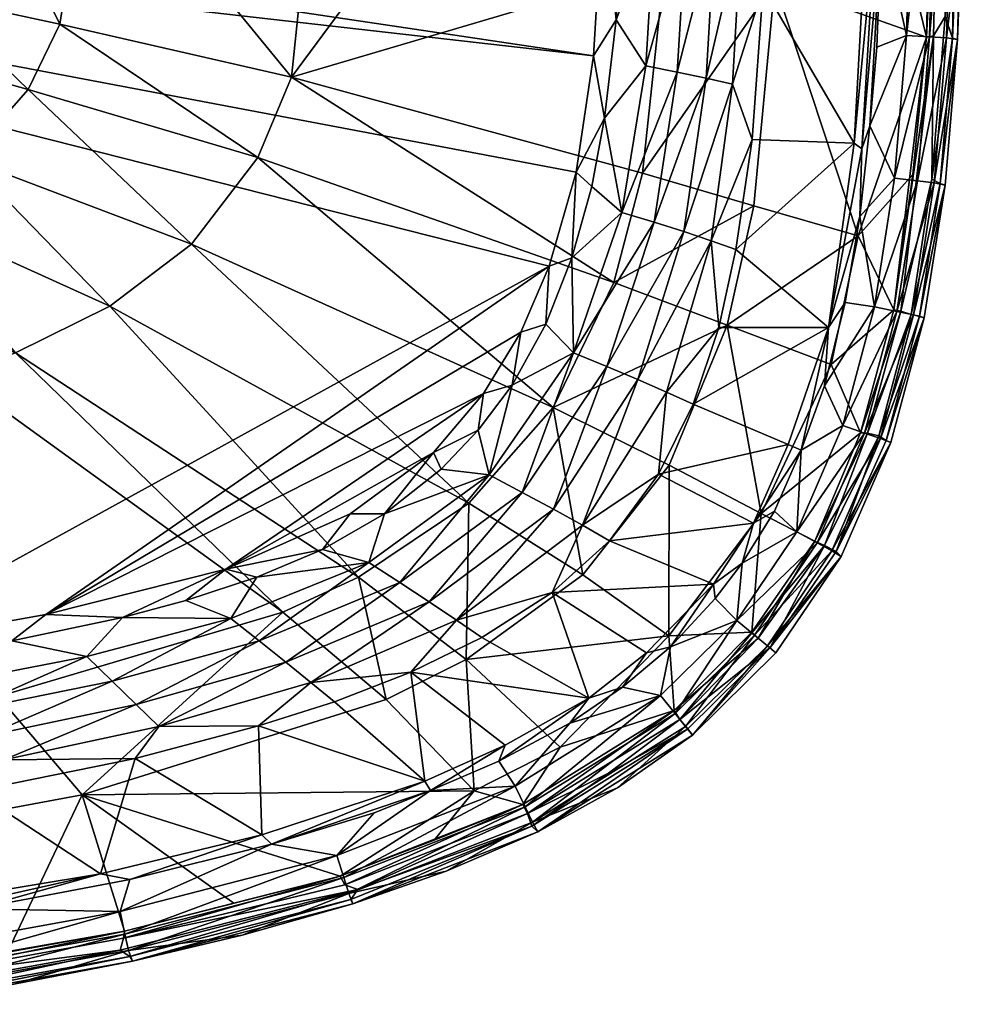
# Model space of a CAD drawing. Header units: inches. Extents: x -11.8 to 11.8, y -7.5 to 7.5.
# Tile 6 of 9: x 6.4 to 11.8, y -7.1 to -1.4. Entities that reach past the tile are written whole.
import ezdxf

# ---------------------------------------------------------------- set-up
doc = ezdxf.new("R2010")
doc.units = ezdxf.units.IN
doc.layers.get('0').update_dxf_attribs({"true_color": 0xc2ced6})

msp = doc.modelspace()

# ---------------------------------------------------------------- meshes
mesh = msp.add_polyface()
corners = [(11.3058, -0.8512, 2.3886), (11.2246, -2.1776, 2.3848), (11.1808, -2.1444, 2.3625), (11.3378, -0.8834, 2.428), (11.2715, -2.0448, 2.4286), (11.2546, -0.8302, 2.3625), (11.2891, 0.8437, 2.374), (11.3119, -1.5938, 2.4523), (10.6599, -1.2504, 2.3622), (10.6814, -0.4604, 2.3622), (11.6747, -2.3749, 5.4809), (11.7451, -1.5431, 5.4809), (11.6263, -2.3513, 5.5121), (11.7019, -2.3849, 5.43), (11.773, -1.5503, 5.4314), (11.8125, 0, 5.4326), (11.7712, -0.0081, 5.4944), (11.8021, -0.7726, 5.4077), (11.7029, 1.3794, 5.5118), (11.7023, -1.4186, 5.5115), (11.5958, -1.5373, 5.4746), (11.6352, -1.5286, 5.5056), (11.6716, -0.0006, 5.5045), (11.6335, 0, 5.4746), (11.6127, -0.7681, 5.4503), (11.7104, -1.5411, 4.6612), (11.6402, -2.3708, 4.6612), (11.544, -2.3596, 3.9186), (11.6137, -1.5356, 3.9186), (11.4129, -2.3444, 3.1814), (11.4819, -1.528, 3.1814), (11.7494, 0, 4.6612), (11.6526, 0, 3.9186), (11.5205, 0, 3.1814), (11.3488, 0.0389, 2.4285), (11.2216, 0, 4.6255), (10.7261, -1.2269, 3.9036), (11.2036, -2.676, 4.8805), (10.7499, 0, 3.8997), (11.4087, -3.0987, 5.475)]
mesh.append_faces([[corners[k] for k in face] for face in [(4, 3, 7), (15, 14, 17), (16, 18, 19), (20, 23, 24), (35, 24, 23)]], dxfattribs={"vtx0": -1})
mesh.append_faces([[corners[k] for k in face] for face in [(24, 35, 20)]], dxfattribs={"vtx0": -1, "vtx1": -1})
mesh.append_faces([[corners[k] for k in face] for face in [(0, 1, 2), (3, 4, 1), (0, 5, 6), (10, 11, 12), (20, 21, 22), (25, 26, 27), (27, 28, 25), (28, 27, 29), (29, 30, 28), (25, 31, 17), (26, 25, 14), (31, 25, 28), (28, 32, 31), (32, 28, 30), (30, 33, 32), (3, 33, 30), (30, 29, 4), (20, 35, 36), (36, 37, 20), (36, 35, 38), (3, 1, 0), (14, 11, 10), (15, 11, 14), (21, 20, 39)]], dxfattribs={"vtx0": -1, "vtx1": -1, "vtx2": -1})
mesh.append_faces([[corners[k] for k in face] for face in [(5, 8, 9), (21, 19, 22), (0, 2, 5), (11, 19, 12)]], dxfattribs={"vtx0": -1, "vtx2": -1})
mesh.append_faces([[corners[k] for k in face] for face in [(5, 2, 8), (13, 14, 10), (15, 16, 11), (22, 23, 20), (12, 19, 21), (14, 13, 26), (17, 14, 25), (4, 7, 30), (7, 3, 30), (34, 3, 0), (16, 19, 11)]], dxfattribs={"vtx1": -1, "vtx2": -1})
mesh.append_faces([[corners[k] for k in face] for face in [(22, 19, 18), (31, 15, 17), (3, 34, 33)]], dxfattribs={"vtx2": -1})
mesh = msp.add_polyface()
corners = [(11.1808, -2.1444, 2.3625), (10.5038, -2.754, 2.3622), (10.5971, -2.1227, 2.3622), (10.6599, -1.2504, 2.3622), (10.2049, -2.6509, 1.4298), (10.3331, -1.7721, 1.4298), (10.4843, -1.8067, 1.894), (10.0348, -2.5972, 0.97), (10.1674, -1.7369, 0.97), (9.8509, -2.542, 0.5149), (9.9871, -1.701, 0.5148), (10.5359, -0.9036, 1.894), (10.3855, -0.8862, 1.4298), (10.2202, -0.8687, 0.97), (10.0399, -0.8509, 0.5148), (10.6814, -0.4604, 2.3622), (10.6835, 0.3538, 2.3622), (10.5308, 0, 1.8343), (10.3613, -2.7032, 1.894), (10.3307, 0, 1.2353), (10.1057, 0, 0.6451), (9.8176, -1.437, 0.0692), (9.8484, -0.8305, 0.0695), (9.8599, 0.1085, 0.0681), (9.7516, -2.0014, 0.068), (9.678, -2.3925, 0.0678), (9.744, -0.7333, 0), (9.6884, -1.6443), (9.5893, -2.3102), (7.9579, -1.7659, 1.8675), (7.7643, -2.2262, 1.8677), (9.8042, -2.9424, 3.1715), (10.7499, 0, 3.8997), (10.1192, 0, 3.1596), (10.0954, -1.134, 3.1624), (10.7261, -1.2269, 3.9036), (11.2036, -2.676, 4.8805), (10.6059, -2.5028, 3.9123), (9.263, 0, 2.4428), (8.1409, 0, 1.8661), (9.9678, -2.3157, 3.168), (6.8035, -0.3555, 1.5013)]
mesh.append_faces([[corners[k] for k in face] for face in [(22, 14, 21), (21, 26, 22), (26, 21, 27), (27, 24, 28)]], dxfattribs={"vtx0": -1, "vtx1": -1})
mesh.append_faces([[corners[k] for k in face] for face in [(4, 5, 6), (5, 4, 7), (7, 8, 5), (8, 7, 9), (9, 10, 8), (11, 6, 5), (5, 12, 11), (12, 5, 8), (8, 13, 12), (13, 8, 10), (10, 14, 13), (2, 18, 6), (11, 3, 6), (12, 19, 17), (17, 11, 12), (13, 14, 20), (20, 19, 13), (12, 13, 19), (17, 15, 11), (14, 10, 21), (9, 24, 10), (29, 30, 31), (32, 33, 34), (34, 35, 32), (36, 35, 37), (34, 33, 38), (39, 29, 38), (29, 40, 34), (34, 38, 29), (40, 37, 35), (35, 34, 40), (29, 39, 41)]], dxfattribs={"vtx0": -1, "vtx1": -1, "vtx2": -1})
mesh.append_faces([[corners[k] for k in face] for face in [(0, 1, 2), (11, 15, 3), (6, 3, 2), (14, 22, 23), (10, 24, 21), (28, 24, 25), (27, 21, 24), (26, 23, 22)]], dxfattribs={"vtx0": -1, "vtx2": -1})
mesh.append_faces([[corners[k] for k in face] for face in [(16, 15, 17)]], dxfattribs={"vtx1": -1})
mesh.append_faces([[corners[k] for k in face] for face in [(2, 3, 0), (23, 20, 14), (25, 24, 9)]], dxfattribs={"vtx1": -1, "vtx2": -1})
mesh = msp.add_polyface()
corners = [(9.4341, -2.8493), (5.448, -5.0422), (0.6097, -0.6097), (9.6884, -1.6443), (0.8017, -0.3174), (9.5893, -2.3102), (9.744, -0.7333, 0), (0.8622, 0), (6.4478, -1.8371, 1.5026), (7.3837, -2.7225, 1.8678), (7.7643, -2.2262, 1.8677), (6.6309, -1.4626, 1.5024), (6.0966, -2.2354, 1.5028), (6.9169, -3.0793, 1.8678), (5.6816, -2.5186, 1.5029), (6.3751, -3.3462, 1.8679), (5.0354, -2.7986, 1.5012), (6.0267, -3.4718, 1.8681), (3.9082, -3.071, 1.5041), (3.6517, -3.9175, 1.8711), (4.7658, -3.7686, 1.8694), (5.8988, -1.3042, 1.378), (5.7294, -1.6356, 1.378), (5.4093, -1.9886, 1.378), (5.0357, -2.2417, 1.378), (4.4686, -2.4916, 1.376), (3.5767, -2.07, 1.2376), (3.4746, -2.7522, 1.378), (4.354, -1.6144, 1.2391), (4.6999, -1.1981, 1.2393), (4.0596, -1.8289, 1.2387), (6.8035, -0.3555, 1.5013), (7.9579, -1.7659, 1.8675), (4.8979, -0.3795, 1.2407), (6.065, -0.3249, 1.378), (6.072, 0, 1.378), (2.4771, -0.6411, 1.0651), (4.095, 0, 1.1698), (3.0363, 0.0002, 1.0944), (8.1409, 0, 1.8661), (7.5144, 0, 1.6646), (2.4967, -1.1152, 1.083)]
mesh.append_faces([[corners[k] for k in face] for face in [(33, 34, 35), (31, 39, 40)]], dxfattribs={"vtx0": -1, "vtx1": -1})
mesh.append_faces([[corners[k] for k in face] for face in [(0, 1, 2), (8, 9, 10), (10, 11, 8), (12, 13, 9), (9, 8, 12), (14, 15, 13), (13, 12, 14), (16, 17, 15), (15, 14, 16), (18, 19, 20), (20, 16, 18), (8, 11, 21), (21, 22, 8), (23, 14, 12), (12, 22, 23), (24, 16, 14), (14, 23, 24), (25, 16, 24), (25, 26, 27), (27, 18, 25), (28, 24, 23), (23, 29, 28), (30, 25, 24), (24, 28, 30), (26, 25, 30), (31, 11, 32), (11, 31, 34), (34, 21, 11), (33, 29, 21), (21, 34, 33), (29, 33, 36), (10, 32, 11), (20, 17, 16), (12, 8, 22), (18, 16, 25), (22, 21, 29), (23, 22, 29), (30, 28, 41), (28, 29, 36)]], dxfattribs={"vtx0": -1, "vtx1": -1, "vtx2": -1})
mesh.append_faces([[corners[k] for k in face] for face in [(3, 2, 4), (6, 4, 7), (34, 31, 35)]], dxfattribs={"vtx0": -1, "vtx2": -1})
mesh.append_faces([[corners[k] for k in face] for face in [(37, 38, 33)]], dxfattribs={"vtx1": -1})
mesh.append_faces([[corners[k] for k in face] for face in [(5, 0, 2), (3, 5, 2), (6, 3, 4)]], dxfattribs={"vtx1": -1, "vtx2": -1})
mesh = msp.add_polyface()
corners = [(11.0348, -3.2008, 2.3633), (10.8784, -3.903, 2.4163), (10.8023, -3.8708, 2.3625), (11.1293, -3.0576, 2.4348), (11.0119, -3.5353, 2.437), (11.2135, -2.5654, 2.4336), (11.2715, -2.0448, 2.4286), (11.2246, -2.1776, 2.3848), (11.1808, -2.1444, 2.3625), (10.5038, -2.754, 2.3622), (11.5554, -3.1351, 5.4809), (11.6747, -2.3749, 5.4809), (11.5075, -3.1258, 5.5113), (11.5821, -3.1451, 5.4301), (11.7019, -2.3849, 5.43), (11.3654, -3.848, 5.4809), (11.3231, -3.8222, 5.5104), (11.391, -3.86, 5.43), (11.449, -3.1067, 5.5057), (11.6352, -1.5286, 5.5056), (11.4087, -3.0987, 5.475), (11.2181, -3.8035, 5.469), (11.257, -3.8069, 5.5027), (11.5166, -2.3246, 5.4503), (11.5958, -1.5373, 5.4746), (11.6263, -2.3513, 5.5121), (11.6402, -2.3708, 4.6612), (11.5214, -3.1281, 4.6612), (11.4265, -3.1087, 3.9186), (11.544, -2.3596, 3.9186), (11.2971, -3.0822, 3.1814), (11.4129, -2.3444, 3.1814), (11.3325, -3.8368, 4.6612), (11.2408, -3.8057, 3.9186), (11.1158, -3.7632, 3.1814), (11.2036, -2.676, 4.8805), (11.0504, -3.4136, 4.8842), (10.648, -4.2666, 4.7754), (10.4543, -3.1874, 3.9183)]
mesh.append_faces([[corners[k] for k in face] for face in [(0, 1, 2), (24, 35, 23)]], dxfattribs={"vtx0": -1, "vtx1": -1})
mesh.append_faces([[corners[k] for k in face] for face in [(10, 11, 12), (15, 10, 16), (18, 19, 20), (21, 22, 18), (18, 25, 19), (18, 22, 12), (26, 27, 28), (28, 29, 26), (29, 28, 30), (30, 31, 29), (27, 32, 33), (33, 28, 27), (28, 33, 34), (34, 30, 28), (27, 26, 14), (5, 31, 30), (32, 27, 13), (30, 34, 4), (20, 35, 36), (21, 36, 37), (38, 36, 35), (5, 0, 7), (14, 11, 10), (13, 10, 15)]], dxfattribs={"vtx0": -1, "vtx1": -1, "vtx2": -1})
mesh.append_faces([[corners[k] for k in face] for face in [(18, 20, 21), (18, 12, 25), (30, 3, 5), (36, 21, 20), (7, 0, 8), (11, 25, 12), (10, 12, 16), (22, 16, 12)]], dxfattribs={"vtx0": -1, "vtx2": -1})
mesh.append_faces([[corners[k] for k in face] for face in [(23, 20, 24)]], dxfattribs={"vtx1": -1})
mesh.append_faces([[corners[k] for k in face] for face in [(3, 4, 0), (5, 3, 0), (6, 5, 7), (8, 0, 9), (13, 14, 10), (17, 13, 15), (14, 13, 27), (13, 17, 32), (4, 3, 30), (5, 6, 31), (1, 4, 34), (20, 23, 35), (4, 1, 0)]], dxfattribs={"vtx1": -1, "vtx2": -1})
mesh = msp.add_polyface()
corners = [(11.0348, -3.2008, 2.3633), (10.4051, -3.2, 2.3622), (10.5038, -2.754, 2.3622), (10.8023, -3.8708, 2.3625), (10.2588, -3.6409, 2.3622), (10.0606, -4.0411, 2.3622), (9.9418, -3.4988, 1.4298), (10.1067, -3.5711, 1.894), (9.6244, -4.3336, 1.894), (9.764, -3.4241, 0.97), (9.4578, -4.2413, 1.4298), (9.2795, -4.1454, 0.97), (9.0894, -4.0459, 0.5149), (9.5733, -3.3468, 0.5149), (10.3613, -2.7032, 1.894), (10.2049, -2.6509, 1.4298), (10.0348, -2.5972, 0.97), (9.8509, -2.542, 0.5149), (10.4843, -1.8067, 1.894), (9.2216, -3.5308, 0.0651), (10.5971, -2.1227, 2.3622), (9.564, -2.8008, 0.0652), (9.0268, -3.7892, 0.0654), (9.4139, -3.1823, 0.0657), (9.678, -2.3925, 0.0678), (9.2719, -3.2272), (6.5498, -4.8463), (9.4341, -2.8493), (9.0582, -3.5785), (9.5893, -2.3102), (10.6059, -2.5028, 3.9123), (9.9678, -2.3157, 3.168), (9.8042, -2.9424, 3.1715), (10.4543, -3.1874, 3.9183), (9.4576, -3.6582, 3.1762), (10.121, -3.989, 3.9269), (7.9579, -1.7659, 1.8675), (7.3837, -2.7225, 1.8678), (8.9739, -4.207, 3.1812), (7.7643, -2.2262, 1.8677), (6.9169, -3.0793, 1.8678), (11.2036, -2.676, 4.8805), (10.648, -4.2666, 4.7754), (11.0504, -3.4136, 4.8842), (8.7715, -3.9169, -0.0001)]
mesh.append_faces([[corners[k] for k in face] for face in [(5, 7, 4), (19, 12, 22), (24, 17, 21), (25, 26, 27), (29, 21, 27), (21, 29, 24)]], dxfattribs={"vtx0": -1, "vtx1": -1})
mesh.append_faces([[corners[k] for k in face] for face in [(6, 7, 8), (9, 6, 10), (11, 12, 13), (13, 9, 11), (14, 7, 6), (6, 15, 14), (15, 6, 9), (9, 16, 15), (16, 9, 13), (13, 17, 16), (18, 14, 15), (19, 13, 12), (1, 7, 14), (21, 17, 13), (30, 31, 32), (32, 33, 30), (33, 32, 34), (34, 35, 33), (32, 31, 36), (37, 38, 34), (34, 39, 37), (38, 37, 40), (41, 30, 33), (33, 35, 42), (42, 43, 33), (34, 32, 39)]], dxfattribs={"vtx0": -1, "vtx1": -1, "vtx2": -1})
mesh.append_faces([[corners[k] for k in face] for face in [(0, 1, 2), (7, 1, 4), (14, 2, 1), (14, 20, 2), (13, 19, 23), (13, 23, 21), (26, 25, 28), (19, 28, 25), (23, 25, 27), (27, 21, 23), (25, 23, 19), (22, 44, 28)]], dxfattribs={"vtx0": -1, "vtx2": -1})
mesh.append_faces([[corners[k] for k in face] for face in [(0, 3, 4), (4, 1, 0), (5, 4, 3), (19, 22, 28)]], dxfattribs={"vtx1": -1, "vtx2": -1})
mesh = msp.add_polyface()
corners = [(5.101, -5.379, 0.5149), (5.2105, -5.5397, 0.97), (3.4767, -5.7422, 0.97), (6.1945, -5.5446, 1.4298), (6.3097, -5.6787, 1.894), (5.4149, -5.83, 1.894), (5.3152, -5.6901, 1.4298), (6.0731, -5.4015, 0.97), (5.9454, -5.2493, 0.5149), (7.067, -5.3616, 1.4298), (7.197, -5.4876, 1.894), (6.9295, -5.2279, 0.97), (6.7842, -5.0865, 0.5149), (7.9251, -5.1194, 1.4298), (7.7723, -4.9972, 0.97), (7.6104, -4.8688, 0.5149), (3.4041, -5.5699, 0.5149), (4.141, -5.3107, 0.0709), (6.3549, -4.9969, 0.0729), (5.524, -5.1373, 0.0724), (7.0619, -5.6704, 2.3622), (7.7681, -5.4842, 2.3622), (6.9894, -4.8617, 0.0742), (4.709, -5.2473, 0.0718), (3.2964, -5.3913, 0.0705), (7.3514, -4.7649, 0.0735), (5.448, -5.0422), (9.4341, -2.8493), (6.5498, -4.8463), (7.7597, -4.6322, 0.0729), (7.5803, -4.586, -0.0002), (3.6333, -5.2567, 0), (6.277, -5.3156, 3.2057), (6.7587, -5.8781, 3.9777), (7.9082, -4.8325, 3.1907), (6.3751, -3.3462, 1.8679), (8.3407, -4.6312, 3.1869), (6.9169, -3.0793, 1.8678), (6.0267, -3.4718, 1.8681), (4.7658, -3.7686, 1.8694), (4.8066, -5.5733, 3.2195), (3.6517, -3.9175, 1.8711)]
mesh.append_faces([[corners[k] for k in face] for face in [(18, 8, 19), (23, 0, 17), (25, 15, 22), (26, 27, 28), (18, 28, 22), (23, 26, 19), (24, 31, 17)]], dxfattribs={"vtx0": -1, "vtx1": -1})
mesh.append_faces([[corners[k] for k in face] for face in [(0, 1, 2), (3, 4, 5), (6, 1, 7), (7, 3, 6), (1, 0, 8), (8, 7, 1), (4, 3, 9), (9, 10, 4), (3, 7, 11), (11, 9, 3), (7, 8, 12), (12, 11, 7), (10, 9, 13), (9, 11, 14), (11, 12, 15), (15, 14, 11), (0, 16, 17), (12, 8, 18), (19, 8, 0), (4, 10, 20), (22, 15, 12), (32, 33, 34), (35, 34, 36), (36, 37, 35), (38, 32, 34), (34, 35, 38), (39, 40, 32), (32, 38, 39), (41, 40, 39), (0, 2, 16)]], dxfattribs={"vtx0": -1, "vtx1": -1, "vtx2": -1})
mesh.append_faces([[corners[k] for k in face] for face in [(12, 18, 22), (0, 23, 19), (16, 24, 17), (30, 25, 22), (18, 26, 28), (31, 23, 17)]], dxfattribs={"vtx0": -1, "vtx2": -1})
mesh.append_faces([[corners[k] for k in face] for face in [(21, 20, 10), (29, 25, 30), (28, 30, 22), (31, 26, 23), (18, 19, 26)]], dxfattribs={"vtx1": -1, "vtx2": -1})
mesh = msp.add_polyface()
corners = [(9.6605, -5.3244, 2.3631), (9.0482, -4.9777, 2.3622), (9.451, -4.7187, 2.3622), (9.1821, -5.595, 2.3636), (8.6421, -5.1756, 2.3622), (7.9251, -5.1194, 1.4298), (8.0688, -5.2354, 1.894), (7.197, -5.4876, 1.894), (7.7723, -4.9972, 0.97), (7.067, -5.3616, 1.4298), (8.7457, -4.7723, 1.4298), (8.9021, -4.8774, 1.894), (8.5787, -4.6623, 0.97), (7.6104, -4.8688, 0.5149), (8.4013, -4.5474, 0.5149), (9.4578, -4.2413, 1.4298), (9.6244, -4.3336, 1.894), (9.2795, -4.1454, 0.97), (9.0894, -4.0459, 0.5149), (8.2034, -5.3451, 2.3622), (7.7681, -5.4842, 2.3622), (7.7597, -4.6322, 0.0729), (8.4912, -4.2686, 0.0678), (7.3514, -4.7649, 0.0735), (8.1349, -4.4732, 0.0714), (8.8153, -4.0133, 0.0683), (9.0268, -3.7892, 0.0654), (9.0582, -3.5785), (7.5803, -4.586, -0.0002), (6.5498, -4.8463), (8.2931, -4.2676, -0.0009), (8.7715, -3.9169, -0.0001), (9.4576, -3.6582, 3.1762), (8.9739, -4.207, 3.1812), (9.627, -4.6183, 3.9361), (8.9589, -5.1042, 3.9463), (8.3407, -4.6312, 3.1869), (7.9082, -4.8325, 3.1907), (8.499, -5.3329, 3.9529), (6.9169, -3.0793, 1.8678), (9.0041, -5.8552, 5.054), (6.7587, -5.8781, 3.9777)]
mesh.append_faces([[corners[k] for k in face] for face in [(21, 13, 23), (22, 14, 24), (24, 14, 21), (31, 28, 27)]], dxfattribs={"vtx0": -1, "vtx1": -1})
mesh.append_faces([[corners[k] for k in face] for face in [(5, 6, 7), (8, 5, 9), (6, 5, 10), (10, 11, 6), (5, 8, 12), (12, 10, 5), (8, 13, 14), (14, 12, 8), (11, 10, 15), (15, 16, 11), (10, 12, 17), (17, 15, 10), (12, 14, 18), (18, 17, 12), (4, 6, 11), (21, 14, 13), (16, 2, 11), (22, 18, 14), (20, 7, 6), (32, 33, 34), (35, 34, 33), (33, 36, 35), (37, 38, 36), (39, 36, 33), (35, 38, 40), (38, 35, 36), (41, 38, 37)]], dxfattribs={"vtx0": -1, "vtx1": -1, "vtx2": -1})
mesh.append_faces([[corners[k] for k in face] for face in [(0, 1, 2), (6, 4, 19), (11, 2, 1), (18, 25, 26), (18, 22, 25), (27, 28, 29), (24, 28, 30), (31, 26, 25), (31, 25, 22)]], dxfattribs={"vtx0": -1, "vtx2": -1})
mesh.append_faces([[corners[k] for k in face] for face in [(30, 28, 31)]], dxfattribs={"vtx1": -1})
mesh.append_faces([[corners[k] for k in face] for face in [(0, 3, 4), (4, 1, 0), (1, 4, 11), (19, 20, 6), (30, 31, 22), (22, 24, 30), (24, 21, 28)]], dxfattribs={"vtx1": -1, "vtx2": -1})
mesh = msp.add_polyface()
corners = [(10.3851, -4.7533, 2.428), (10.1292, -5.0315, 2.436), (10.375, -4.6711, 2.3632), (10.5402, -4.5511, 2.4304), (10.7258, -4.2533, 2.4371), (10.6038, -4.3215, 2.3632), (10.8784, -3.903, 2.4163), (10.8023, -3.8708, 2.3625), (10.0606, -4.0411, 2.3622), (9.7793, -4.4223, 2.3622), (9.9908, -5.0645, 2.3635), (9.451, -4.7187, 2.3622), (9.6244, -4.3336, 1.894), (9.4578, -4.2413, 1.4298), (9.9418, -3.4988, 1.4298), (9.2795, -4.1454, 0.97), (9.764, -3.4241, 0.97), (10.1067, -3.5711, 1.894), (11.1077, -4.5124, 5.4299), (11.391, -3.86, 5.43), (11.0782, -4.484, 5.4944), (11.0118, -4.4503, 5.512), (11.3231, -3.8222, 5.5104), (11.257, -3.8069, 5.5027), (10.9551, -4.426, 5.481), (10.6305, -4.9809, 5.5073), (10.5958, -4.9475, 5.4697), (11.3325, -3.8368, 4.6612), (11.0537, -4.4803, 4.6612), (10.9686, -4.4339, 3.9186), (11.2408, -3.8057, 3.9186), (10.8526, -4.3708, 3.1814), (11.1158, -3.7632, 3.1814), (10.6105, -4.9634, 3.9186), (10.509, -4.8789, 3.1814), (10.6849, -5.0254, 4.6612), (9.627, -4.6183, 3.9361), (10.121, -3.989, 3.9269), (9.4576, -3.6582, 3.1762), (10.648, -4.2666, 4.7754), (11.2181, -3.8035, 5.469), (10.1199, -4.9669, 4.7822), (11.3654, -3.848, 5.4809), (10.6998, -5.034, 5.5033)]
mesh.append_faces([[corners[k] for k in face] for face in [(21, 20, 22), (22, 23, 21), (3, 34, 0), (4, 5, 6), (43, 20, 21)]], dxfattribs={"vtx0": -1, "vtx1": -1})
mesh.append_faces([[corners[k] for k in face] for face in [(12, 13, 14), (13, 15, 16), (8, 12, 17), (21, 23, 24), (27, 28, 29), (29, 30, 27), (30, 29, 31), (31, 32, 30), (33, 29, 28), (29, 33, 34), (34, 31, 29), (28, 27, 19), (35, 28, 18), (6, 32, 31), (31, 34, 3), (36, 37, 38), (39, 41, 26), (37, 36, 41), (41, 39, 37), (42, 22, 20), (19, 42, 20), (18, 20, 43), (21, 24, 25)]], dxfattribs={"vtx0": -1, "vtx1": -1, "vtx2": -1})
mesh.append_faces([[corners[k] for k in face] for face in [(6, 5, 7), (12, 9, 11), (12, 8, 9), (25, 24, 26), (31, 4, 6), (39, 24, 40), (3, 2, 5), (23, 40, 24)]], dxfattribs={"vtx0": -1, "vtx2": -1})
mesh.append_faces([[corners[k] for k in face] for face in [(0, 1, 2), (3, 0, 2), (4, 3, 5), (7, 5, 8), (5, 2, 9), (9, 8, 5), (2, 10, 11), (11, 9, 2), (18, 19, 20), (19, 18, 28), (3, 4, 31), (26, 24, 39)]], dxfattribs={"vtx1": -1, "vtx2": -1})
mesh = msp.add_polyface()
corners = [(9.6605, -5.3244, 2.3631), (9.5528, -5.4683, 2.4337), (9.1445, -5.6854, 2.4258), (9.8539, -5.2609, 2.4295), (10.1292, -5.0315, 2.436), (9.9908, -5.0645, 2.3635), (9.451, -4.7187, 2.3622), (10.7331, -5.0654, 5.4279), (11.1077, -4.5124, 5.4299), (10.6998, -5.034, 5.5033), (10.229, -5.5006, 5.4974), (10.2553, -5.5369, 5.4345), (9.368, -6.0913, 5.4354), (10.1829, -5.447, 5.5117), (9.7744, -5.7549, 5.5118), (9.3343, -6.0584, 5.4975), (9.3089, -5.9854, 5.51), (9.8261, -5.8384, 5.4077), (10.15, -5.3949, 5.4811), (10.6305, -4.9809, 5.5073), (10.5958, -4.9475, 5.4697), (9.2837, -5.9344, 5.4799), (11.0118, -4.4503, 5.512), (11.0537, -4.4803, 4.6612), (10.6849, -5.0254, 4.6612), (10.6105, -4.9634, 3.9186), (10.2159, -5.4873, 4.6612), (10.1548, -5.4121, 3.9186), (10.509, -4.8789, 3.1814), (10.0715, -5.3097, 3.1814), (9.3385, -6.0354, 4.6612), (9.2962, -5.9483, 3.9186), (9.2385, -5.8295, 3.1814), (10.3851, -4.7533, 2.428), (10.1199, -4.9669, 4.7822), (9.4976, -5.6054, 5.0508), (9.627, -4.6183, 3.9361), (8.9589, -5.1042, 3.9463), (10.375, -4.6711, 2.3632)]
mesh.append_faces([[corners[k] for k in face] for face in [(11, 12, 17), (13, 16, 14)]], dxfattribs={"vtx0": -1})
mesh.append_faces([[corners[k] for k in face] for face in [(0, 6, 5), (18, 19, 20), (12, 30, 17), (17, 26, 11), (3, 29, 1), (20, 34, 18)]], dxfattribs={"vtx0": -1, "vtx1": -1})
mesh.append_faces([[corners[k] for k in face] for face in [(9, 10, 11), (12, 11, 10), (14, 15, 10), (16, 13, 18), (13, 22, 19), (23, 24, 25), (25, 24, 26), (26, 27, 25), (28, 25, 27), (27, 29, 28), (27, 26, 30), (30, 31, 27), (29, 27, 31), (31, 32, 29), (11, 26, 24), (17, 30, 26), (28, 29, 4), (32, 1, 29), (34, 35, 18), (34, 36, 37), (37, 35, 34), (12, 10, 15), (13, 19, 18)]], dxfattribs={"vtx0": -1, "vtx1": -1, "vtx2": -1})
mesh.append_faces([[corners[k] for k in face] for face in [(0, 1, 2), (10, 13, 14), (15, 14, 16), (24, 7, 11), (3, 0, 5), (4, 5, 38)]], dxfattribs={"vtx0": -1, "vtx2": -1})
mesh.append_faces([[corners[k] for k in face] for face in [(9, 22, 13)]], dxfattribs={"vtx1": -1})
mesh.append_faces([[corners[k] for k in face] for face in [(3, 1, 0), (4, 3, 5), (7, 8, 9), (11, 7, 9), (9, 13, 10), (18, 21, 16), (8, 7, 24), (4, 33, 28), (3, 4, 29), (21, 18, 35)]], dxfattribs={"vtx1": -1, "vtx2": -1})
mesh = msp.add_polyface()
corners = [(8.7535, -5.8544, 2.4267), (7.8422, -6.1622, 2.4313), (8.7212, -5.7996, 2.3632), (9.1821, -5.595, 2.3636), (9.1445, -5.6854, 2.4258), (9.6605, -5.3244, 2.3631), (8.4305, -5.9813, 2.4516), (7.7681, -5.4842, 2.3622), (8.2034, -5.3451, 2.3622), (7.7875, -6.1086, 2.3633), (8.6421, -5.1756, 2.3622), (8.3096, -6.5038, 5.4336), (9.368, -6.0913, 5.4354), (9.3343, -6.0584, 5.4975), (7.0304, -6.8057, 5.4809), (8.2972, -6.478, 5.4809), (8.3369, -6.4207, 5.5105), (7.0455, -6.8313, 5.4324), (7.6744, -6.6824, 5.4077), (9.3089, -5.9854, 5.51), (8.8428, -6.3164, 5.4077), (8.2623, -6.3937, 5.5105), (9.2837, -5.9344, 5.4799), (6.9939, -6.6994, 5.5046), (8.2367, -6.3442, 5.4807), (6.9999, -6.6596, 5.4752), (7.6274, -6.4988, 5.4503), (8.7747, -6.1395, 5.4503), (9.2962, -5.9483, 3.9186), (9.3385, -6.0354, 4.6612), (8.2867, -6.4448, 4.6612), (8.2577, -6.3525, 3.9186), (9.2385, -5.8295, 3.1814), (8.218, -6.2265, 3.1814), (7.0232, -6.7717, 4.6612), (7.0029, -6.6769, 3.9186), (9.5528, -5.4683, 2.4337), (6.9754, -6.5478, 3.1814), (9.0041, -5.8552, 5.054), (9.4976, -5.6054, 5.0508), (8.9589, -5.1042, 3.9463), (6.7587, -5.8781, 3.9777), (8.499, -5.3329, 3.9529)]
mesh.append_faces([[corners[k] for k in face] for face in [(12, 11, 20), (25, 24, 26)]], dxfattribs={"vtx0": -1})
mesh.append_faces([[corners[k] for k in face] for face in [(21, 23, 16), (20, 29, 12), (0, 33, 6)]], dxfattribs={"vtx0": -1, "vtx1": -1})
mesh.append_faces([[corners[k] for k in face] for face in [(0, 1, 2), (11, 12, 13), (14, 15, 16), (11, 15, 17), (21, 19, 22), (23, 21, 24), (28, 29, 30), (30, 31, 28), (32, 28, 31), (31, 33, 32), (31, 30, 34), (33, 31, 35), (32, 33, 0), (30, 29, 20), (34, 30, 18), (33, 37, 1), (38, 39, 40), (39, 38, 22), (41, 24, 38), (38, 42, 41), (15, 13, 16), (11, 13, 15), (21, 22, 24)]], dxfattribs={"vtx0": -1, "vtx1": -1, "vtx2": -1})
mesh.append_faces([[corners[k] for k in face] for face in [(0, 2, 3), (3, 4, 0), (4, 3, 5), (13, 19, 16), (30, 11, 18), (38, 27, 22), (38, 24, 27), (1, 9, 2), (30, 20, 11)]], dxfattribs={"vtx0": -1, "vtx2": -1})
mesh.append_faces([[corners[k] for k in face] for face in [(6, 1, 0), (16, 19, 21), (27, 24, 22)]], dxfattribs={"vtx1": -1})
mesh.append_faces([[corners[k] for k in face] for face in [(7, 8, 2), (2, 9, 7), (3, 2, 10), (8, 10, 2), (0, 4, 32), (4, 36, 32), (1, 6, 33)]], dxfattribs={"vtx1": -1, "vtx2": -1})
mesh.append_faces([[corners[k] for k in face] for face in [(17, 18, 11)]], dxfattribs={"vtx2": -1})
mesh = msp.add_polyface()
corners = [(6.1446, -6.5327, 2.4249), (4.743, -6.7375, 2.4257), (6.0525, -6.5136, 2.3852), (7.0306, -6.3642, 2.4359), (6.8621, -6.332, 2.3633), (7.8422, -6.1622, 2.4313), (7.7875, -6.1086, 2.3633), (7.0619, -5.6704, 2.3622), (7.7681, -5.4842, 2.3622), (6.1389, -5.857, 2.3622), (6.0209, -6.4708, 2.3625), (5.2979, -5.9919, 2.3622), (5.4149, -5.83, 1.894), (5.3152, -5.6901, 1.4298), (6.1945, -5.5446, 1.4298), (6.3097, -5.6787, 1.894), (5.6889, -7.0478, 5.4809), (7.0304, -6.8057, 5.4809), (6.9766, -6.7689, 5.5113), (5.6708, -7.0792, 5.4345), (7.0455, -6.8313, 5.4324), (6.3662, -6.9629, 5.4077), (6.9999, -6.6596, 5.4752), (5.6599, -6.9015, 5.4756), (5.6653, -6.9409, 5.5059), (6.9939, -6.6994, 5.5046), (6.3328, -6.7763, 5.4503), (7.0232, -6.7717, 4.6612), (7.0029, -6.6769, 3.9186), (8.2577, -6.3525, 3.9186), (6.9754, -6.5478, 3.1814), (8.218, -6.2265, 3.1814), (5.6837, -7.0135, 4.6612), (5.6691, -6.9177, 3.9186), (5.6492, -6.7872, 3.1814), (5.4349, -6.6527, 2.4547), (6.7587, -5.8781, 3.9777), (7.6274, -6.4988, 5.4503), (8.2367, -6.3442, 5.4807), (5.1852, -6.1707, 3.9997), (8.3369, -6.4207, 5.5105), (8.2972, -6.478, 5.4809), (5.5856, -7.0187, 5.5094), (7.6744, -6.6824, 5.4077), (6.277, -5.3156, 3.2057)]
mesh.append_faces([[corners[k] for k in face] for face in [(20, 19, 21), (23, 22, 26)]], dxfattribs={"vtx0": -1})
mesh.append_faces([[corners[k] for k in face] for face in [(4, 7, 6), (10, 9, 4), (9, 15, 7), (19, 32, 21), (21, 27, 20)]], dxfattribs={"vtx0": -1, "vtx1": -1})
mesh.append_faces([[corners[k] for k in face] for face in [(0, 1, 2), (12, 13, 14), (15, 9, 12), (16, 17, 18), (19, 20, 17), (22, 23, 24), (24, 25, 22), (25, 24, 18), (27, 28, 29), (28, 30, 31), (28, 27, 32), (32, 33, 28), (30, 28, 33), (33, 34, 30), (21, 32, 27), (30, 34, 0), (26, 36, 39), (0, 2, 4), (20, 41, 17), (19, 17, 16), (25, 38, 22), (39, 36, 44)]], dxfattribs={"vtx0": -1, "vtx1": -1, "vtx2": -1})
mesh.append_faces([[corners[k] for k in face] for face in [(6, 7, 8), (4, 9, 7), (10, 11, 9), (30, 0, 3), (36, 22, 37), (36, 26, 22), (39, 23, 26), (2, 10, 4), (3, 4, 6), (17, 40, 18), (16, 18, 42), (25, 18, 40), (24, 42, 18), (27, 43, 20), (30, 3, 5)]], dxfattribs={"vtx0": -1, "vtx2": -1})
mesh.append_faces([[corners[k] for k in face] for face in [(3, 0, 4), (5, 3, 6), (35, 0, 34), (37, 38, 36)]], dxfattribs={"vtx1": -1, "vtx2": -1})

doc.saveas('drawing.dxf')
